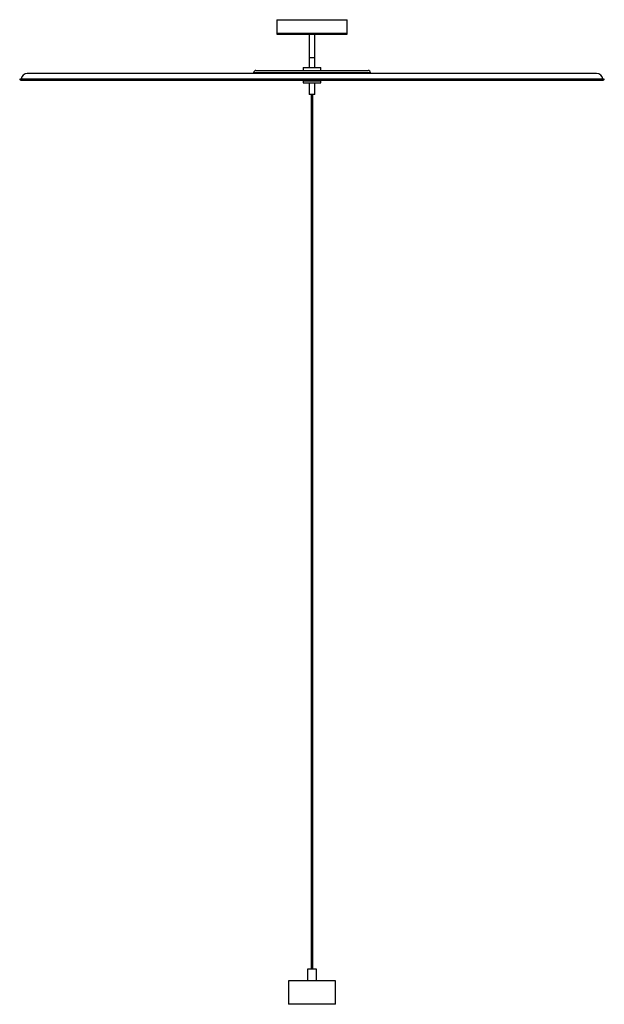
# Paper-space layout '_Inferior' of a CAD drawing. Header units: millimetres. Extents: x -338 to 664, y -556 to 1132.
import ezdxf

# ---------------------------------------------------------------- set-up
doc = ezdxf.new("R2010")
doc.units = ezdxf.units.MM

psp = doc.layouts.new('_Inferior')

# ---------------------------------------------------------------- linework, layer by layer
at = {"color": 7, "linetype": 'Continuous', "lineweight": 25}
for p, q in [((103.3, 1132.1), (103.3, 1107.1)), ((103.3, 1132.1), (223.3, 1132.1)), ((223.3, 1107.1), (223.3, 1132.1)), ((103.3, 1109.1), (223.3, 1109.1)), ((103.3, 1107.1), (223.3, 1107.1)), ((158.3, 1107.1), (158.3, 1050.1)), ((168.3, 1050.1), (168.3, 1107.1)), ((158.3, 1067.1), (168.3, 1067.1)), ((148.3, 1050.1), (148.3, 1045.1)), ((148.3, 1050.1), (178.3, 1050.1)), ((178.3, 1045.1), (178.3, 1050.1)), ((663.7, 1030.3), (-337.1, 1030.3)), ((651.1, 1039.9), (-324.6, 1039.9)), ((63.3, 1041.1), (63.3, 1039.9)), ((67.3, 1045.1), (259.3, 1045.1)), ((263.3, 1039.9), (263.3, 1041.1)), ((-335.9, 1028.6), (662.5, 1028.6)), ((-311.1, 1028.5), (637.7, 1028.5)), ((148.3, 1027.1), (148.3, 1024.1)), ((148.3, 1027.1), (178.3, 1027.1)), ((148.3, 1024.1), (178.3, 1024.1)), ((158.3, 1028.2), (158.3, 1028.1)), ((158.3, 1027.5), (158.3, 1027.1)), ((158.3, 1024.1), (158.3, 1004.1)), ((158.7, 1027.8), (158.7, 1027.7)), ((167.9, 1028), (167.9, 1028.2)), ((168.2, 1027.8), (168, 1027.8)), ((168.3, 1027.7), (168.2, 1027.7)), ((168.3, 1028.4), (168.3, 1028.5)), ((168.3, 1027.7), (168.3, 1027.8)), ((168.3, 1027.1), (168.3, 1027.7)), ((168.3, 1004.1), (168.3, 1024.1)), ((178.3, 1024.1), (178.3, 1027.1)), ((168.3, 1004.1), (158.3, 1004.1)), ((161.8, 1004.1), (161.8, -495.9)), ((164.8, -495.9), (164.8, 1004.1)), ((155.8, -495.9), (155.8, -515.9)), ((170.8, -495.9), (155.8, -495.9)), ((170.8, -515.9), (170.8, -495.9)), ((123.3, -515.9), (123.3, -555.9)), ((203.3, -515.9), (123.3, -515.9)), ((203.3, -555.9), (203.3, -515.9)), ((203.3, -555.9), (123.3, -555.9))]:
    psp.add_line(p, q, dxfattribs=at)
at = {"color": 8, "linetype": 'Continuous', "lineweight": 25}
for p, q in [((263.3, 1041.1), (63.3, 1041.1)), ((-337.5, 1029.5), (664.1, 1029.5))]:
    psp.add_line(p, q, dxfattribs=at)
at = {"color": 7, "linetype": 'Continuous', "lineweight": 25}
for centre, radius, start, end in [((-337.1, 1029.8), 0.5, 90, 213.1319), ((-324.6, 1029.4), 10.5, 90, 175.0082), ((67.3, 1041.1), 4, 90, 180), ((259.3, 1041.1), 4, 0, 90), ((651.1, 1029.4), 10.5, 4.9918, 90), ((663.7, 1029.8), 0.5, 326.8681, 90), ((-335.9, 1030.6), 2, 213.1319, 270), ((-311.1, 1037.5), 9, 260.2359, 270), ((637.7, 1037.5), 9, 270, 279.7641), ((662.5, 1030.6), 2, 270, 326.8681)]:
    psp.add_arc(centre, radius, start, end, dxfattribs=at)
for points, knots in [([(158.7, 1028.4), (158.6, 1028.3), (158.5, 1028.3), (158.4, 1028.2), (158.3, 1028.2)], [0, 0, 0, 0, 0.49999, 1, 1, 1, 1]), ([(158.3, 1028.1), (158.4, 1028), (158.5, 1028), (158.6, 1027.9), (158.7, 1027.8)], [0, 0, 0, 0, 0.500011, 1, 1, 1, 1]), ([(158.7, 1027.7), (158.6, 1027.6), (158.5, 1027.6), (158.4, 1027.5), (158.3, 1027.5)], [0, 0, 0, 0, 0.49999, 1, 1, 1, 1]), ([(158.4, 1028.2), (158.4, 1028.2), (158.4, 1028.2), (159.2, 1028.2), (160.6, 1028.3), (162.5, 1028.3), (164.5, 1028.4), (166.3, 1028.4), (167.7, 1028.4), (168.3, 1028.5), (168.2, 1028.5), (168.2, 1028.5)], [0, 0, 0, 0, 0.077571, 0.203184, 0.323941, 0.44801, 0.57287, 0.699034, 0.83034, 0.958475, 1, 1, 1, 1]), ([(158.4, 1028.1), (158.4, 1028.1), (158.3, 1028.1), (159.2, 1028.1), (160.6, 1028.2), (162.5, 1028.2), (164.5, 1028.3), (166.3, 1028.3), (167.7, 1028.4), (168.3, 1028.4), (168.2, 1028.4), (168.2, 1028.4)], [0, 0, 0, 0, 0.086534, 0.210926, 0.33051, 0.453373, 0.57702, 0.701958, 0.831988, 0.958878, 1, 1, 1, 1]), ([(158.4, 1027.5), (158.4, 1027.5), (158.4, 1027.5), (159.2, 1027.5), (160.6, 1027.6), (162.5, 1027.6), (164.5, 1027.7), (166.3, 1027.7), (167.7, 1027.7), (168.3, 1027.8), (168.2, 1027.8), (168.2, 1027.8)], [0, 0, 0, 0, 0.0775712, 0.2031843, 0.3239408, 0.44801, 0.5728697, 0.6990336, 0.83034, 0.9584745, 1, 1, 1, 1]), ([(158.7, 1027.8), (158.7, 1027.9), (158.7, 1027.9), (159.5, 1027.9), (160.8, 1028), (162.5, 1028), (164.4, 1028), (166.1, 1028.1), (167.4, 1028.1), (168, 1028.2), (167.9, 1028.2), (167.8, 1028.2)], [0, 0, 0, 0, 0.084481, 0.204298, 0.319482, 0.437826, 0.556925, 0.677267, 0.802515, 0.924737, 1, 1, 1, 1]), ([(158.8, 1027.7), (158.8, 1027.7), (158.8, 1027.7), (159.5, 1027.7), (160.8, 1027.8), (162.5, 1027.8), (164.4, 1027.9), (166.1, 1027.9), (167.4, 1028), (168, 1028), (167.9, 1028), (167.8, 1028)], [0, 0, 0, 0, 0.061963, 0.1847179, 0.3027261, 0.4239719, 0.5459906, 0.6692829, 0.7976016, 0.9228201, 1, 1, 1, 1]), ([(168, 1027.8), (168, 1027.9), (167.8, 1027.9), (167.7, 1028), (167.7, 1028.1)], [0, 0, 0, 0, 0.5000018, 1, 1, 1, 1])]:
    psp.add_open_spline(points, degree=3, knots=knots, dxfattribs=at)

doc.saveas('drawing.dxf')
